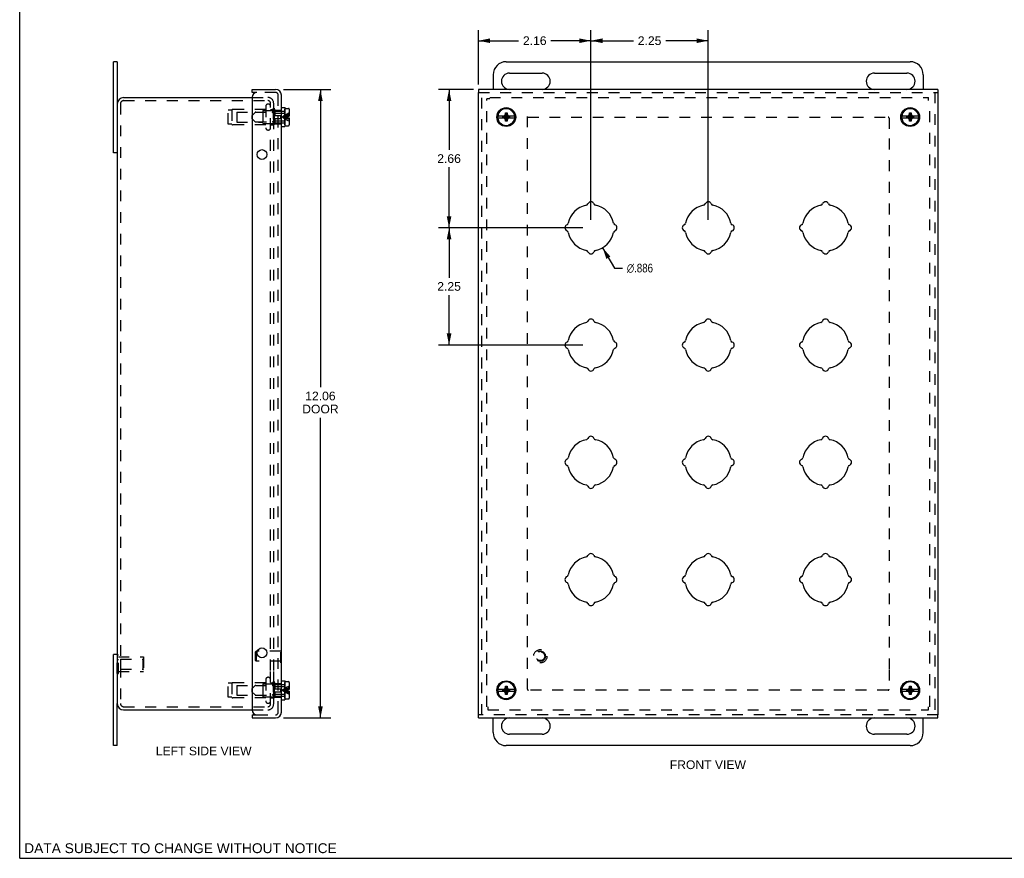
# Model space of a CAD drawing. Header units: inches. Extents: x 0 to 37.8, y 0 to 24.4.
# Tile 1 of 3: x 0 to 18.9, y 0 to 16.1. Entities that reach past the tile are written whole.
import ezdxf

# ---------------------------------------------------------------- set-up
doc = ezdxf.new("R2010")
doc.units = ezdxf.units.IN
doc.header["$LTSCALE"] = 2.077778
doc.header["$MEASUREMENT"] = 0
doc.linetypes.add('HIDDEN', pattern=[0.2, 0.1, -0.1])
doc.layers.get('0').update_dxf_attribs({"linetype": 'CONTINUOUS'})
for name, color, linetype in [('DEFAULT_2', 8, 'HIDDEN'), ('DIMENSIONS', 7, 'CONTINUOUS'), ('DOOR_ASSEMBLY', 7, 'CONTINUOUS')]:
    doc.layers.add(name, color=color, linetype=linetype)
doc.styles.get("Standard").update_dxf_attribs({"font": 'arial.ttf'})
doc.styles.add('TEXTSTYLE_1', font='gdt', dxfattribs={"width": 0.8})
doc.dimstyles.new('DIMSTYLE_1', dxfattribs={"dimtxt": 0.166667, "dimasz": 0.222222, "dimexe": 0.09, "dimexo": 0.07, "dimgap": 0.09, "dimtad": 0, "dimtih": 1, "dimtoh": 1, "dimdec": 3, "dimzin": 4, "dimdsep": 46, "dimtxsty": 'Standard', "dimblk": '_FILLED', "dimblk1": '_FILLED', "dimblk2": '_FILLED', "dimcen": 0.09, "dimadec": 3, "dimazin": 1, "dimtfac": 1, "dimtdec": 3, "dimtofl": 0, "dimtmove": 0, "dimatfit": 1, "dimldrblk": '_FILLED', "dimfxl": 0, "dimtolj": 1, "dimtzin": 4, "dimarcsym": 0})
doc.dimstyles.new('DIMSTYLE_2', dxfattribs={"dimtxt": 0.166667, "dimasz": 0.222222, "dimexe": 0.09, "dimexo": 0.07, "dimgap": 0.0375, "dimtad": 0, "dimtih": 1, "dimtoh": 1, "dimzin": 4, "dimdsep": 46, "dimtxsty": 'Standard', "dimblk": '_FILLED', "dimblk1": '_FILLED', "dimblk2": '_FILLED', "dimcen": 0.09, "dimazin": 1, "dimtfac": 1, "dimtdec": 3, "dimtofl": 0, "dimtmove": 0, "dimatfit": 3, "dimldrblk": '_FILLED', "dimfxl": 0, "dimtolj": 1, "dimtzin": 4, "dimarcsym": 0})

# ---------------------------------------------------------------- blocks, each defined once
blk = doc.blocks.new('_FILLED')
at = {"color": 0, "linetype": 'ByBlock'}
blk.add_solid([(0, 0), (-1, 0.2), (-1, -0.2)], dxfattribs=at)
blk = doc.blocks.new('*D1')
at = {"layer": 'DIMENSIONS', "color": 2, "linetype": 'Continuous'}
for p, q in [((11.182, 11.717), (11.41, 11.327)), ((11.41, 11.327), (11.566, 11.327))]:
    blk.add_line(p, q, dxfattribs=at)
at = {"layer": 'DIMENSIONS', "color": 2, "linetype": 'Continuous', "xscale": 0.2222222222, "yscale": 0.2222222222, "zscale": 0.2222222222, "rotation": 120.2599769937}
blk.add_blockref('_FILLED', (11.182, 11.717), dxfattribs=at)
at = {"layer": 'DIMENSIONS', "color": 2, "linetype": 'Continuous', "insert": (11.649, 11.41), "char_height": 0.16667, "width": 0.67513, "attachment_point": 1, "line_spacing_factor": 0.9, "style": 'TEXTSTYLE_1'}
blk.add_mtext('{\\fgdt;n}\\fArial;.886', dxfattribs=at)
blk = doc.blocks.new('*D2')
at = {"layer": 'DIMENSIONS', "color": 2, "linetype": 'Continuous'}
for p, q in [((5.064, 14.755), (5.969, 14.755)), ((5.769, 14.755), (5.769, 9.038)), ((5.769, 2.693), (5.769, 8.455)), ((5.064, 2.693), (5.969, 2.693))]:
    blk.add_line(p, q, dxfattribs=at)
at = {"layer": 'DIMENSIONS', "color": 2, "linetype": 'Continuous', "xscale": 0.2222222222, "yscale": 0.2222222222, "zscale": 0.2222222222}
for p, rotation in [((5.769, 14.755), 90), ((5.769, 2.693), 270)]:
    blk.add_blockref('_FILLED', p, dxfattribs=dict(at, rotation=rotation))
at = {"layer": 'DIMENSIONS', "color": 2, "linetype": 'Continuous', "insert": (5.769, 8.955), "char_height": 0.1667, "width": 0.69765, "attachment_point": 2, "line_spacing_factor": 0.9}
blk.add_mtext('12.06\\PDOOR', dxfattribs=at)
blk = doc.blocks.new('*D13')
at = {"layer": 'DIMENSIONS', "color": 2, "linetype": 'Continuous'}
for p, q in [((8.707, 14.755), (8.037, 14.755)), ((8.237, 14.755), (8.237, 13.594)), ((8.237, 12.099), (8.237, 13.261)), ((10.804, 12.099), (8.037, 12.099))]:
    blk.add_line(p, q, dxfattribs=at)
at = {"layer": 'DIMENSIONS', "color": 2, "linetype": 'Continuous', "xscale": 0.2222222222, "yscale": 0.2222222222, "zscale": 0.2222222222}
for p, rotation in [((8.237, 14.755), 90), ((8.237, 12.099), 270)]:
    blk.add_blockref('_FILLED', p, dxfattribs=dict(at, rotation=rotation))
at = {"layer": 'DIMENSIONS', "color": 2, "linetype": 'Continuous', "insert": (8.237, 13.511), "char_height": 0.1667, "width": 0.45291, "attachment_point": 2, "line_spacing_factor": 0.9}
blk.add_mtext('2.66', dxfattribs=at)
blk = doc.blocks.new('*D14')
at = {"layer": 'DIMENSIONS', "color": 2, "linetype": 'Continuous'}
for p, q in [((8.803, 14.851), (8.803, 15.889)), ((10.959, 12.255), (10.959, 15.889)), ((8.803, 15.689), (9.571, 15.689)), ((10.959, 15.689), (10.191, 15.689))]:
    blk.add_line(p, q, dxfattribs=at)
at = {"layer": 'DIMENSIONS', "color": 2, "linetype": 'Continuous', "xscale": 0.2222222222, "yscale": 0.2222222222, "zscale": 0.2222222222, "rotation": 180}
blk.add_blockref('_FILLED', (8.803, 15.689), dxfattribs=at)
at = {"layer": 'DIMENSIONS', "color": 2, "linetype": 'Continuous', "xscale": 0.2222222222, "yscale": 0.2222222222, "zscale": 0.2222222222}
blk.add_blockref('_FILLED', (10.959, 15.689), dxfattribs=at)
at = {"layer": 'DIMENSIONS', "color": 2, "linetype": 'Continuous', "insert": (9.881, 15.773), "char_height": 0.1667, "width": 0.45291, "attachment_point": 2, "line_spacing_factor": 0.9}
blk.add_mtext('2.16', dxfattribs=at)
blk = doc.blocks.new('*D15')
at = {"layer": 'DIMENSIONS', "color": 2, "linetype": 'Continuous'}
for p, q in [((10.959, 12.255), (10.959, 15.889)), ((13.209, 12.255), (13.209, 15.889)), ((10.959, 15.689), (11.774, 15.689)), ((13.209, 15.689), (12.394, 15.689))]:
    blk.add_line(p, q, dxfattribs=at)
at = {"layer": 'DIMENSIONS', "color": 2, "linetype": 'Continuous', "xscale": 0.2222222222, "yscale": 0.2222222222, "zscale": 0.2222222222, "rotation": 180}
blk.add_blockref('_FILLED', (10.959, 15.689), dxfattribs=at)
at = {"layer": 'DIMENSIONS', "color": 2, "linetype": 'Continuous', "xscale": 0.2222222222, "yscale": 0.2222222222, "zscale": 0.2222222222}
blk.add_blockref('_FILLED', (13.209, 15.689), dxfattribs=at)
at = {"layer": 'DIMENSIONS', "color": 2, "linetype": 'Continuous', "insert": (12.084, 15.773), "char_height": 0.1667, "width": 0.45291, "attachment_point": 2, "line_spacing_factor": 0.9}
blk.add_mtext('2.25', dxfattribs=at)
blk = doc.blocks.new('*D16')
at = {"layer": 'DIMENSIONS', "color": 2, "linetype": 'Continuous'}
for p, q in [((10.804, 12.099), (8.037, 12.099)), ((8.237, 12.099), (8.237, 11.141)), ((8.237, 9.849), (8.237, 10.808)), ((10.804, 9.849), (8.037, 9.849))]:
    blk.add_line(p, q, dxfattribs=at)
at = {"layer": 'DIMENSIONS', "color": 2, "linetype": 'Continuous', "xscale": 0.2222222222, "yscale": 0.2222222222, "zscale": 0.2222222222}
for p, rotation in [((8.237, 12.099), 90), ((8.237, 9.849), 270)]:
    blk.add_blockref('_FILLED', p, dxfattribs=dict(at, rotation=rotation))
at = {"layer": 'DIMENSIONS', "color": 2, "linetype": 'Continuous', "insert": (8.237, 11.058), "char_height": 0.1667, "width": 0.45291, "attachment_point": 2, "line_spacing_factor": 0.9}
blk.add_mtext('2.25', dxfattribs=at)

msp = doc.modelspace()

# ---------------------------------------------------------------- linework, layer by layer
at = {"color": 7, "linetype": 'Continuous'}
for p, q in [((0, 0), (0, 24.4444)), ((1.8728, 15.2867), (1.7978, 15.2867)), ((1.8728, 15.2867), (1.8728, 14.4792)), ((9.3341, 15.2867), (17.0841, 15.2867)), ((9.0841, 15.0367), (9.0841, 14.7555)), ((9.3966, 15.068), (10.0216, 15.068)), ((16.3966, 15.068), (17.0216, 15.068)), ((17.3341, 15.0367), (17.3341, 14.7555)), ((10.0216, 14.7555), (9.3966, 14.7555)), ((17.0216, 14.7555), (16.3966, 14.7555)), ((1.8728, 13.5367), (1.7978, 13.5367)), ((1.8728, 3.9117), (1.7978, 3.9117)), ((1.8728, 2.1617), (1.8728, 2.9692)), ((9.0841, 2.4117), (9.0841, 2.693)), ((9.3966, 2.693), (10.0216, 2.693)), ((16.3966, 2.693), (17.0216, 2.693)), ((17.3341, 2.4117), (17.3341, 2.693)), ((10.0216, 2.3805), (9.3966, 2.3805)), ((17.0216, 2.3805), (16.3966, 2.3805)), ((1.8728, 2.1617), (1.7978, 2.1617)), ((17.0841, 2.1617), (9.3341, 2.1617)), ((0, 0), (37.7778, 0))]:
    msp.add_line(p, q, dxfattribs=at)
at = {"color": 3, "linetype": 'Continuous'}
for p, q in [((1.7978, 13.5367), (1.7978, 15.2867)), ((1.9928, 14.5992), (4.4608, 14.5992)), ((1.8728, 14.4792), (1.8728, 2.9692)), ((1.7978, 2.1617), (1.7978, 3.9117)), ((1.9928, 2.8492), (4.4608, 2.8492))]:
    msp.add_line(p, q, dxfattribs=at)
at = {"color": 7, "linetype": 'Continuous'}
for centre, radius, start, end in [((9.3341, 15.0367), 0.25, 90, 180), ((17.0841, 15.0367), 0.25, 0, 90), ((9.3966, 14.9117), 0.1562, 90, 270), ((10.0216, 14.9117), 0.1562, 270, 90), ((16.3966, 14.9117), 0.1562, 90, 270), ((17.0216, 14.9117), 0.1562, 270, 90), ((9.3966, 2.5367), 0.1562, 90, 270), ((10.0216, 2.5367), 0.1562, 270, 90), ((16.3966, 2.5367), 0.1562, 90, 270), ((17.0216, 2.5367), 0.1562, 270, 90), ((9.3341, 2.4117), 0.25, 180, 270), ((17.0841, 2.4117), 0.25, 270, 360)]:
    msp.add_arc(centre, radius, start, end, dxfattribs=at)
at = {"color": 3, "linetype": 'Continuous'}
for centre, start, end in [((1.9928, 14.4792), 90, 180), ((1.9928, 2.9692), 180, 270)]:
    msp.add_arc(centre, 0.12, start, end, dxfattribs=at)
at = {"layer": 'DEFAULT_2', "color": 8, "linetype": 'HIDDEN'}
for p, q in [((4.4608, 14.5992), (4.7578, 14.5992)), ((8.9591, 2.9092), (8.9591, 14.5772)), ((9.0191, 14.5772), (8.9591, 14.5772)), ((9.0191, 14.5992), (17.4371, 14.5992)), ((17.4371, 14.5392), (17.4371, 14.5992)), ((1.9328, 14.4792), (1.9328, 2.9692)), ((1.9928, 14.5392), (4.7578, 14.5392)), ((4.0003, 14.0892), (4.0003, 14.3592)), ((4.0693, 14.3592), (4.0003, 14.3592)), ((4.0693, 14.3592), (4.0693, 14.0892)), ((4.7203, 14.3702), (4.0871, 14.3702)), ((4.7203, 14.428), (4.7203, 14.0205)), ((4.8128, 3.6055), (4.8128, 14.4872)), ((4.8128, 14.3702), (4.8548, 14.3702)), ((4.8648, 14.3942), (4.8648, 14.0542)), ((4.8648, 14.3942), (4.8828, 14.3942)), ((4.8728, 3.6055), (4.8728, 14.4872)), ((4.8828, 14.3942), (4.8828, 14.0542)), ((9.7403, 3.6385), (9.7403, 14.3602)), ((17.4591, 2.9092), (17.4591, 14.5392)), ((4.1628, 14.3192), (4.1628, 14.1292)), ((4.1628, 14.3192), (4.6628, 14.3192)), ((4.6628, 14.3392), (4.6628, 14.1092)), ((4.6728, 14.3492), (4.8828, 14.3492)), ((9.7483, 14.2242), (16.6578, 14.2242)), ((16.6778, 14.2042), (16.6778, 13.828)), ((4.0693, 14.0892), (4.0003, 14.0892)), ((4.7203, 14.0782), (4.0871, 14.0782)), ((4.1628, 14.1292), (4.6628, 14.1292)), ((4.6728, 14.0992), (4.8828, 14.0992)), ((4.8128, 14.0782), (4.8548, 14.0782)), ((4.8648, 14.0542), (4.8828, 14.0542)), ((16.6778, 13.81), (16.6778, 3.6385)), ((1.8724, 3.9044), (1.8934, 3.9044)), ((1.8724, 3.5441), (1.8724, 3.9044)), ((1.8724, 3.8143), (1.8934, 3.8143)), ((1.8934, 3.5441), (1.8934, 3.9044)), ((1.8934, 3.8642), (2.3724, 3.8642)), ((1.9349, 3.8192), (2.3624, 3.8192)), ((1.9349, 3.8192), (1.9349, 3.6292)), ((2.3624, 3.8192), (2.3724, 3.8292)), ((2.3624, 3.8192), (2.3624, 3.6292)), ((2.3724, 3.8642), (2.3724, 3.5842)), ((1.8724, 3.6342), (1.8934, 3.6342)), ((1.9349, 3.6292), (2.3624, 3.6292)), ((2.3624, 3.6292), (2.3724, 3.6192)), ((4.8128, 2.9612), (4.8128, 3.6054)), ((4.8728, 2.9612), (4.8728, 3.6054)), ((9.7403, 3.2442), (9.7403, 3.6205)), ((16.6778, 3.6225), (16.6778, 3.2442)), ((1.8724, 3.5441), (1.8934, 3.5441)), ((1.8934, 3.5842), (2.3724, 3.5842)), ((4.7203, 3.428), (4.7203, 3.0205)), ((4.0693, 3.3592), (4.0003, 3.3592)), ((4.0003, 3.0892), (4.0003, 3.3592)), ((4.0693, 3.3592), (4.0693, 3.0892)), ((4.7203, 3.3702), (4.0871, 3.3702)), ((4.1628, 3.3192), (4.6628, 3.3192)), ((4.1628, 3.3192), (4.1628, 3.1292)), ((4.6628, 3.3392), (4.6628, 3.1092)), ((4.6728, 3.3492), (4.8828, 3.3492)), ((4.8128, 3.3702), (4.8548, 3.3702)), ((4.8648, 3.3942), (4.8828, 3.3942)), ((4.8648, 3.3942), (4.8648, 3.0542)), ((4.8828, 3.3942), (4.8828, 3.0542)), ((16.6578, 3.2242), (9.7603, 3.2242)), ((4.0693, 3.0892), (4.0003, 3.0892)), ((4.7203, 3.0782), (4.0871, 3.0782)), ((4.1628, 3.1292), (4.6628, 3.1292)), ((4.6728, 3.0992), (4.8828, 3.0992)), ((4.8128, 3.0782), (4.8548, 3.0782)), ((4.8648, 3.0542), (4.8828, 3.0542)), ((1.9928, 2.9092), (4.7578, 2.9092)), ((4.4608, 2.8492), (4.7608, 2.8492)), ((4.7578, 2.9092), (4.7608, 2.9092)), ((8.9811, 2.9092), (8.9811, 2.8492)), ((8.9811, 2.8492), (17.4371, 2.8492)), ((17.4371, 2.8492), (17.4371, 2.9092))]:
    msp.add_line(p, q, dxfattribs=at)
for centre in [(9.3341, 14.2242), (17.0841, 14.2242), (9.3341, 3.2242), (17.0841, 3.2242)]:
    msp.add_circle(centre, 0.1585, dxfattribs=at)
for centre, radius, start, end in [((4.7608, 14.4872), 0.112, 0, 90), ((1.9928, 14.4792), 0.06, 90, 180), ((4.0871, 14.3502), 0.02, 90, 153.25632), ((4.7665, 14.428), 0.0462, 0, 180), ((4.7608, 14.4872), 0.052, 0, 90), ((4.8548, 14.3802), 0.01, 270, 359.99996), ((4.6728, 14.3392), 0.01, 90, 180.00003), ((16.6578, 14.2042), 0.02, 0, 90), ((4.0871, 14.0982), 0.02, 206.74368, 270), ((4.6728, 14.1092), 0.01, 179.99997, 270), ((4.7665, 14.0205), 0.0462, 180, 360), ((4.8548, 14.0682), 0.01, 0.00004, 90), ((4.7665, 3.428), 0.0462, 0, 180), ((4.0871, 3.3502), 0.02, 90, 153.25632), ((4.6728, 3.3392), 0.01, 90, 180.00003), ((4.8548, 3.3802), 0.01, 270, 359.99996), ((9.7603, 3.2442), 0.02, 180, 270), ((16.6578, 3.2442), 0.02, 270, 360), ((4.0871, 3.0982), 0.02, 206.74368, 270), ((4.6728, 3.1092), 0.01, 179.99997, 270), ((4.8548, 3.0682), 0.01, 0.00004, 90), ((1.9928, 2.9692), 0.06, 180, 270), ((4.7665, 3.0205), 0.0462, 180, 360), ((4.7608, 2.9612), 0.112, 270, 360), ((4.7608, 2.9612), 0.052, 270, 360)]:
    msp.add_arc(centre, radius, start, end, dxfattribs=at)
at = {"layer": 'DOOR_ASSEMBLY', "color": 7, "linetype": 'Continuous'}
for p, q in [((4.4608, 14.6955), (4.4608, 14.7555)), ((8.8028, 14.7555), (8.8028, 14.6955)), ((17.6153, 14.7555), (17.6153, 14.6955)), ((4.5508, 14.6955), (4.4608, 14.6955)), ((5.0208, 14.4052), (5.0833, 14.4052)), ((5.0833, 14.4052), (5.0833, 14.0432)), ((5.0883, 14.0722), (5.0883, 14.3762)), ((5.1033, 14.3912), (5.1563, 14.3912)), ((5.1713, 14.3762), (5.1713, 14.2407)), ((5.0833, 14.2972), (5.0883, 14.2972)), ((5.1383, 14.2407), (5.1383, 14.2077)), ((5.1383, 14.2407), (5.1713, 14.2407)), ((5.1383, 14.2077), (5.1713, 14.2077)), ((5.1713, 14.2077), (5.1713, 14.0722)), ((9.3015, 14.2407), (9.1679, 14.2407)), ((9.1679, 14.2077), (9.3015, 14.2077)), ((9.2693, 14.2109), (9.2693, 14.2376)), ((9.2693, 14.2376), (9.3988, 14.2109)), ((9.2693, 14.2376), (9.296, 14.2376)), ((9.2693, 14.2109), (9.3988, 14.2376)), ((9.296, 14.2109), (9.2693, 14.2109)), ((9.2871, 14.2407), (9.3064, 14.2519)), ((9.3064, 14.1966), (9.2871, 14.2077)), ((9.296, 14.2376), (9.3015, 14.2407)), ((9.296, 14.2109), (9.3721, 14.2376)), ((9.296, 14.2376), (9.3721, 14.2109)), ((9.3015, 14.2077), (9.296, 14.2109)), ((9.3064, 14.2519), (9.3176, 14.2712)), ((9.3064, 14.1966), (9.3617, 14.2519)), ((9.3617, 14.1966), (9.3064, 14.2519)), ((9.3176, 14.1772), (9.3064, 14.1966)), ((9.3176, 14.1442), (9.3506, 14.3042)), ((9.3176, 14.2712), (9.3176, 14.3042)), ((9.3506, 14.1442), (9.3176, 14.3042)), ((9.3176, 14.3042), (9.3506, 14.3042)), ((9.3176, 14.1772), (9.3506, 14.2712)), ((9.3506, 14.1772), (9.3176, 14.2712)), ((9.3176, 14.1442), (9.3176, 14.1772)), ((9.3506, 14.3042), (9.3506, 14.2712)), ((9.3506, 14.2712), (9.3617, 14.2519)), ((9.3617, 14.1966), (9.3506, 14.1772)), ((9.3506, 14.1772), (9.3506, 14.1442)), ((9.3617, 14.2519), (9.3811, 14.2407)), ((9.3811, 14.2077), (9.3617, 14.1966)), ((9.3666, 14.2407), (9.3721, 14.2376)), ((9.5002, 14.2407), (9.3666, 14.2407)), ((9.3721, 14.2109), (9.3666, 14.2077)), ((9.3666, 14.2077), (9.5002, 14.2077)), ((9.3721, 14.2376), (9.3988, 14.2376)), ((9.3988, 14.2109), (9.3721, 14.2109)), ((9.3988, 14.2376), (9.3988, 14.2109)), ((17.0515, 14.2407), (16.9179, 14.2407)), ((16.9179, 14.2077), (17.0515, 14.2077)), ((17.0193, 14.2109), (17.0193, 14.2376)), ((17.0193, 14.2109), (17.1488, 14.2376)), ((17.0193, 14.2376), (17.046, 14.2376)), ((17.0193, 14.2376), (17.1488, 14.2109)), ((17.046, 14.2109), (17.0193, 14.2109)), ((17.0371, 14.2407), (17.0564, 14.2519)), ((17.0564, 14.1966), (17.0371, 14.2077)), ((17.046, 14.2376), (17.0515, 14.2407)), ((17.046, 14.2109), (17.1221, 14.2376)), ((17.046, 14.2376), (17.1221, 14.2109)), ((17.0515, 14.2077), (17.046, 14.2109)), ((17.0564, 14.2519), (17.0676, 14.2712)), ((17.0564, 14.1966), (17.1117, 14.2519)), ((17.1117, 14.1966), (17.0564, 14.2519)), ((17.0676, 14.1772), (17.0564, 14.1966)), ((17.0676, 14.1442), (17.1006, 14.3042)), ((17.0676, 14.2712), (17.0676, 14.3042)), ((17.1006, 14.1442), (17.0676, 14.3042)), ((17.0676, 14.3042), (17.1006, 14.3042)), ((17.0676, 14.1772), (17.1006, 14.2712)), ((17.1006, 14.1772), (17.0676, 14.2712)), ((17.0676, 14.1442), (17.0676, 14.1772)), ((17.1006, 14.3042), (17.1006, 14.2712)), ((17.1006, 14.2712), (17.1117, 14.2519)), ((17.1117, 14.1966), (17.1006, 14.1772)), ((17.1006, 14.1772), (17.1006, 14.1442)), ((17.1117, 14.2519), (17.1311, 14.2407)), ((17.1311, 14.2077), (17.1117, 14.1966)), ((17.2502, 14.2407), (17.1166, 14.2407)), ((17.1166, 14.2407), (17.1221, 14.2376)), ((17.1221, 14.2109), (17.1166, 14.2077)), ((17.1166, 14.2077), (17.2502, 14.2077)), ((17.1221, 14.2376), (17.1488, 14.2376)), ((17.1488, 14.2109), (17.1221, 14.2109)), ((17.1488, 14.2376), (17.1488, 14.2109)), ((5.0208, 14.0432), (5.0833, 14.0432)), ((5.0833, 14.1512), (5.0883, 14.1512)), ((5.1033, 14.0572), (5.1563, 14.0572)), ((9.3506, 14.1442), (9.3176, 14.1442)), ((17.1006, 14.1442), (17.0676, 14.1442)), ((5.0248, 4.006), (5.0208, 4.006)), ((5.0248, 3.75), (5.0248, 4.006)), ((5.0248, 3.75), (5.0208, 3.75)), ((5.0208, 3.4052), (5.0833, 3.4052)), ((5.0833, 3.4052), (5.0833, 3.0432)), ((5.0833, 3.2972), (5.0883, 3.2972)), ((5.0883, 3.0722), (5.0883, 3.3762)), ((5.1033, 3.3912), (5.1563, 3.3912)), ((5.1383, 3.2407), (5.1713, 3.2407)), ((5.1383, 3.2407), (5.1383, 3.2077)), ((5.1713, 3.3762), (5.1713, 3.2407)), ((9.3015, 3.2407), (9.1679, 3.2407)), ((9.2693, 3.2376), (9.3988, 3.2109)), ((9.2693, 3.2376), (9.296, 3.2376)), ((9.2693, 3.2109), (9.3988, 3.2376)), ((9.2693, 3.2109), (9.2693, 3.2376)), ((9.2871, 3.2407), (9.3064, 3.2519)), ((9.296, 3.2376), (9.3015, 3.2407)), ((9.296, 3.2376), (9.3721, 3.2109)), ((9.296, 3.2109), (9.3721, 3.2376)), ((9.3064, 3.2519), (9.3176, 3.2712)), ((9.3064, 3.2519), (9.3617, 3.1966)), ((9.3064, 3.1966), (9.3617, 3.2519)), ((9.3176, 3.3042), (9.3506, 3.3042)), ((9.3506, 3.1442), (9.3176, 3.3042)), ((9.3176, 3.2712), (9.3176, 3.3042)), ((9.3176, 3.1442), (9.3506, 3.3042)), ((9.3506, 3.1772), (9.3176, 3.2712)), ((9.3176, 3.1772), (9.3506, 3.2712)), ((9.3506, 3.3042), (9.3506, 3.2712)), ((9.3506, 3.2712), (9.3617, 3.2519)), ((9.3617, 3.2519), (9.3811, 3.2407)), ((9.3666, 3.2407), (9.3721, 3.2376)), ((9.5002, 3.2407), (9.3666, 3.2407)), ((9.3721, 3.2376), (9.3988, 3.2376)), ((9.3988, 3.2376), (9.3988, 3.2109)), ((17.0515, 3.2407), (16.9179, 3.2407)), ((17.0193, 3.2109), (17.1488, 3.2376)), ((17.0193, 3.2376), (17.046, 3.2376)), ((17.0193, 3.2376), (17.1488, 3.2109)), ((17.0193, 3.2109), (17.0193, 3.2376)), ((17.0371, 3.2407), (17.0564, 3.2519)), ((17.046, 3.2376), (17.0515, 3.2407)), ((17.046, 3.2376), (17.1221, 3.2109)), ((17.046, 3.2109), (17.1221, 3.2376)), ((17.0564, 3.2519), (17.0676, 3.2712)), ((17.0564, 3.2519), (17.1117, 3.1966)), ((17.0564, 3.1966), (17.1117, 3.2519)), ((17.0676, 3.3042), (17.1006, 3.3042)), ((17.1006, 3.1442), (17.0676, 3.3042)), ((17.0676, 3.2712), (17.0676, 3.3042)), ((17.0676, 3.1442), (17.1006, 3.3042)), ((17.1006, 3.1772), (17.0676, 3.2712)), ((17.0676, 3.1772), (17.1006, 3.2712)), ((17.1006, 3.3042), (17.1006, 3.2712)), ((17.1006, 3.2712), (17.1117, 3.2519)), ((17.1117, 3.2519), (17.1311, 3.2407)), ((17.2502, 3.2407), (17.1166, 3.2407)), ((17.1166, 3.2407), (17.1221, 3.2376)), ((17.1221, 3.2376), (17.1488, 3.2376)), ((17.1488, 3.2376), (17.1488, 3.2109)), ((5.0208, 3.0432), (5.0833, 3.0432)), ((5.0833, 3.1512), (5.0883, 3.1512)), ((5.1033, 3.0572), (5.1563, 3.0572)), ((5.1383, 3.2077), (5.1713, 3.2077)), ((5.1713, 3.2077), (5.1713, 3.0722)), ((9.1679, 3.2077), (9.3015, 3.2077)), ((9.296, 3.2109), (9.2693, 3.2109)), ((9.3064, 3.1966), (9.2871, 3.2077)), ((9.3015, 3.2077), (9.296, 3.2109)), ((9.3176, 3.1772), (9.3064, 3.1966)), ((9.3176, 3.1442), (9.3176, 3.1772)), ((9.3506, 3.1442), (9.3176, 3.1442)), ((9.3617, 3.1966), (9.3506, 3.1772)), ((9.3506, 3.1772), (9.3506, 3.1442)), ((9.3811, 3.2077), (9.3617, 3.1966)), ((9.3721, 3.2109), (9.3666, 3.2077)), ((9.3666, 3.2077), (9.5002, 3.2077)), ((9.3988, 3.2109), (9.3721, 3.2109)), ((16.9179, 3.2077), (17.0515, 3.2077)), ((17.046, 3.2109), (17.0193, 3.2109)), ((17.0564, 3.1966), (17.0371, 3.2077)), ((17.0515, 3.2077), (17.046, 3.2109)), ((17.0676, 3.1772), (17.0564, 3.1966)), ((17.0676, 3.1442), (17.0676, 3.1772)), ((17.1006, 3.1442), (17.0676, 3.1442)), ((17.1117, 3.1966), (17.1006, 3.1772)), ((17.1006, 3.1772), (17.1006, 3.1442)), ((17.1311, 3.2077), (17.1117, 3.1966)), ((17.1221, 3.2109), (17.1166, 3.2077)), ((17.1166, 3.2077), (17.2502, 3.2077)), ((17.1488, 3.2109), (17.1221, 3.2109)), ((4.4608, 2.753), (4.5508, 2.753)), ((4.4608, 2.753), (4.4608, 2.693)), ((8.8028, 2.693), (8.8028, 2.753)), ((17.6153, 2.693), (17.6153, 2.753))]:
    msp.add_line(p, q, dxfattribs=at)
at = {"layer": 'DOOR_ASSEMBLY', "color": 3, "linetype": 'Continuous'}
for p, q in [((4.4608, 14.7555), (4.9088, 14.7555)), ((17.6153, 14.7555), (8.8028, 14.7555)), ((4.4608, 14.6055), (4.4608, 2.843)), ((5.0208, 2.805), (5.0208, 14.6435)), ((8.8028, 2.753), (8.8028, 14.6955)), ((17.6153, 14.6955), (17.6153, 2.753)), ((4.4608, 2.693), (4.9088, 2.693)), ((8.8028, 2.693), (17.6153, 2.693))]:
    msp.add_line(p, q, dxfattribs=at)
at = {"layer": 'DOOR_ASSEMBLY', "color": 8, "linetype": 'HIDDEN'}
for p, q in [((4.9088, 14.6955), (4.5508, 14.6955)), ((4.9608, 2.805), (4.9608, 14.6435)), ((8.8028, 14.6955), (17.6153, 14.6955)), ((8.8628, 2.753), (8.8628, 14.6955)), ((17.5553, 14.6955), (17.5553, 2.753)), ((4.8733, 14.3447), (4.8958, 14.3672)), ((4.8958, 14.3672), (4.8958, 14.2542)), ((4.4613, 14.2572), (4.5179, 14.3138)), ((4.4613, 14.1912), (4.4613, 14.2572)), ((4.4613, 14.1912), (4.5179, 14.1346)), ((4.5285, 14.3182), (4.8421, 14.3182)), ((4.8649, 14.3016), (4.8527, 14.3138)), ((4.8733, 14.2542), (4.8733, 14.3447)), ((4.8733, 14.3342), (5.0833, 14.3342)), ((4.8733, 14.2542), (5.0033, 14.2542)), ((4.8733, 14.1037), (4.8733, 14.1942)), ((4.8733, 14.1942), (5.0033, 14.1942)), ((4.8755, 14.2972), (5.0833, 14.2972)), ((4.8958, 14.3542), (5.0208, 14.3542)), ((4.8958, 14.1942), (4.8958, 14.0812)), ((5.0033, 14.2542), (5.0033, 14.1942)), ((5.1027, 14.2336), (5.0853, 14.2315)), ((5.1027, 14.2148), (5.0853, 14.217)), ((4.5285, 14.1302), (4.8421, 14.1302)), ((4.8649, 14.1468), (4.8527, 14.1346)), ((4.8733, 14.1142), (5.0833, 14.1142)), ((4.8733, 14.1037), (4.8958, 14.0812)), ((4.8755, 14.1512), (5.0833, 14.1512)), ((4.8958, 14.0942), (5.0208, 14.0942)), ((4.5248, 3.962), (4.5348, 3.972)), ((5.0068, 3.972), (4.5348, 3.972)), ((4.5348, 3.972), (4.5348, 3.784)), ((5.0208, 4.006), (5.0068, 4.006)), ((5.0068, 3.75), (5.0068, 4.006)), ((4.5248, 3.794), (4.5248, 3.962)), ((4.5248, 3.794), (4.5348, 3.784)), ((5.0068, 3.784), (4.5348, 3.784)), ((5.0208, 3.75), (5.0068, 3.75)), ((4.4613, 3.2572), (4.5179, 3.3138)), ((4.4613, 3.1912), (4.4613, 3.2572)), ((4.5285, 3.3182), (4.8421, 3.3182)), ((4.8649, 3.3016), (4.8527, 3.3138)), ((4.8733, 3.3447), (4.8958, 3.3672)), ((4.8733, 3.2542), (4.8733, 3.3447)), ((4.8733, 3.3342), (5.0833, 3.3342)), ((4.8733, 3.2542), (5.0033, 3.2542)), ((4.8755, 3.2972), (5.0833, 3.2972)), ((4.8958, 3.3672), (4.8958, 3.2542)), ((4.8958, 3.3542), (5.0208, 3.3542)), ((5.0033, 3.2542), (5.0033, 3.1942)), ((5.1027, 3.2336), (5.0853, 3.2315)), ((5.1027, 3.2148), (5.0853, 3.217)), ((4.4613, 3.1912), (4.5179, 3.1346)), ((4.5285, 3.1302), (4.8421, 3.1302)), ((4.8649, 3.1468), (4.8527, 3.1346)), ((4.8733, 3.1942), (5.0033, 3.1942)), ((4.8733, 3.1037), (4.8733, 3.1942)), ((4.8733, 3.1142), (5.0833, 3.1142)), ((4.8733, 3.1037), (4.8958, 3.0812)), ((4.8755, 3.1512), (5.0833, 3.1512)), ((4.8958, 3.1942), (4.8958, 3.0812)), ((4.8958, 3.0942), (5.0208, 3.0942)), ((4.5508, 2.753), (4.9088, 2.753)), ((17.6153, 2.753), (8.8028, 2.753))]:
    msp.add_line(p, q, dxfattribs=at)
for points in [[(5.1713, 14.2712), (5.1475, 14.2649), (5.1241, 14.258), (5.1011, 14.2505), (5.0785, 14.2423), (5.0562, 14.2336), (5.0343, 14.2242)], [(5.1011, 14.2689), (5.0785, 14.255), (5.0562, 14.2402), (5.0343, 14.2242)], [(5.1011, 14.2397), (5.0785, 14.2349), (5.0562, 14.2297), (5.0343, 14.2242)], [(5.0853, 14.2315), (5.0681, 14.2292), (5.0511, 14.2268), (5.0343, 14.2242)], [(5.0853, 14.217), (5.0681, 14.2193), (5.0511, 14.2217), (5.0343, 14.2242)], [(5.1713, 14.1966), (5.1475, 14.2003), (5.1241, 14.2044), (5.1011, 14.2088), (5.0785, 14.2136), (5.0562, 14.2187), (5.0343, 14.2242)], [(5.1713, 14.1772), (5.1475, 14.1836), (5.1241, 14.1905), (5.1011, 14.198), (5.0785, 14.2061), (5.0562, 14.2149), (5.0343, 14.2242)], [(5.1011, 14.1796), (5.0785, 14.1934), (5.0562, 14.2083), (5.0343, 14.2242)], [(5.1713, 14.3042), (5.1475, 14.2935), (5.1241, 14.2817), (5.1011, 14.2689)], [(5.1713, 14.2519), (5.1475, 14.2482), (5.1241, 14.2441), (5.1011, 14.2397)], [(5.1713, 14.1442), (5.1475, 14.155), (5.1241, 14.1668), (5.1011, 14.1796)], [(5.1383, 14.2376), (5.1204, 14.2357), (5.1027, 14.2336)], [(5.1383, 14.2109), (5.1204, 14.2128), (5.1027, 14.2148)], [(5.1713, 3.2712), (5.1475, 3.2649), (5.1241, 3.258), (5.1011, 3.2505), (5.0785, 3.2423), (5.0562, 3.2336), (5.0343, 3.2242)], [(5.1011, 3.2689), (5.0785, 3.255), (5.0562, 3.2402), (5.0343, 3.2242)], [(5.1713, 3.2519), (5.1475, 3.2482), (5.1241, 3.2441), (5.1011, 3.2397), (5.0785, 3.2349), (5.0562, 3.2297), (5.0343, 3.2242)], [(5.0853, 3.2315), (5.0681, 3.2292), (5.0511, 3.2268), (5.0343, 3.2242)], [(5.0853, 3.217), (5.0681, 3.2193), (5.0511, 3.2217), (5.0343, 3.2242)], [(5.1713, 3.1966), (5.1475, 3.2003), (5.1241, 3.2044), (5.1011, 3.2088), (5.0785, 3.2136), (5.0562, 3.2187), (5.0343, 3.2242)], [(5.1713, 3.1772), (5.1475, 3.1836), (5.1241, 3.1905), (5.1011, 3.198), (5.0785, 3.2061), (5.0562, 3.2149), (5.0343, 3.2242)], [(5.1011, 3.1796), (5.0785, 3.1934), (5.0562, 3.2083), (5.0343, 3.2242)], [(5.1713, 3.3042), (5.1475, 3.2935), (5.1241, 3.2817), (5.1011, 3.2689)], [(5.1383, 3.2376), (5.1204, 3.2357), (5.1027, 3.2336)], [(5.1383, 3.2109), (5.1204, 3.2128), (5.1027, 3.2148)], [(5.1713, 3.1442), (5.1475, 3.155), (5.1241, 3.1668), (5.1011, 3.1796)]]:
    msp.add_lwpolyline(points, dxfattribs=at)
at = {"layer": 'DOOR_ASSEMBLY', "color": 7, "linetype": 'Continuous'}
for centre, radius in [((9.3341, 14.2242), 0.181), ((9.3341, 14.2242), 0.167), ((17.0841, 14.2242), 0.181), ((17.0841, 14.2242), 0.167), ((9.3341, 3.2242), 0.181), ((17.0841, 3.2242), 0.181), ((9.3341, 3.2242), 0.167), ((17.0841, 3.2242), 0.167)]:
    msp.add_circle(centre, radius, dxfattribs=at)
at = {"layer": 'DOOR_ASSEMBLY', "color": 3, "linetype": 'Continuous'}
for centre in [(4.6483, 13.5055), (4.6483, 3.943)]:
    msp.add_circle(centre, 0.0938, dxfattribs=at)
at = {"layer": 'DOOR_ASSEMBLY', "color": 8, "linetype": 'HIDDEN'}
for radius in [0.128, 0.0981, 0.094, 0.084]:
    msp.add_circle((9.9878, 3.878), radius, dxfattribs=at)
at = {"layer": 'DOOR_ASSEMBLY', "color": 3, "linetype": 'Continuous'}
for centre, radius, start, end in [((4.9088, 14.6435), 0.112, 0, 90), ((4.5508, 14.6055), 0.09, 90, 180), ((10.9591, 12.0992), 0.443, 101.44242, 168.55758), ((10.8632, 12.5726), 0.04, 281.44242, 339.19898), ((10.9591, 12.5362), 0.0625, 20.80102, 159.19898), ((11.0549, 12.5726), 0.04, 200.80102, 258.55758), ((10.9591, 12.0992), 0.443, 11.44242, 78.55758), ((13.2091, 12.0992), 0.443, 101.44242, 168.55758), ((13.1132, 12.5726), 0.04, 281.44242, 339.19898), ((13.2091, 12.5362), 0.0625, 20.80102, 159.19898), ((13.3049, 12.5726), 0.04, 200.80102, 258.55758), ((13.2091, 12.0992), 0.443, 11.44242, 78.55758), ((15.4591, 12.0992), 0.443, 101.44242, 168.55758), ((15.3632, 12.5726), 0.04, 281.44242, 339.19898), ((15.4591, 12.5362), 0.0625, 20.80102, 159.19898), ((15.5549, 12.5726), 0.04, 200.80102, 258.55758), ((15.4591, 12.0992), 0.443, 11.44242, 78.55758), ((10.5221, 12.0992), 0.0625, 110.80102, 249.19898), ((10.4857, 12.1951), 0.04, 290.80102, 348.55758), ((11.4325, 12.1951), 0.04, 191.44242, 249.19898), ((11.3961, 12.0992), 0.0625, 290.80102, 69.19898), ((12.7721, 12.0992), 0.0625, 110.80102, 249.19898), ((12.7357, 12.1951), 0.04, 290.80102, 348.55758), ((13.6825, 12.1951), 0.04, 191.44242, 249.19898), ((13.6461, 12.0992), 0.0625, 290.80102, 69.19898), ((15.0221, 12.0992), 0.0625, 110.80102, 249.19898), ((14.9857, 12.1951), 0.04, 290.80102, 348.55758), ((15.9325, 12.1951), 0.04, 191.44242, 249.19898), ((15.8961, 12.0992), 0.0625, 290.80102, 69.19898), ((10.4857, 12.0034), 0.04, 11.44242, 69.19898), ((10.9591, 12.0992), 0.443, 191.44242, 258.55758), ((10.9591, 12.0992), 0.443, 281.44242, 348.55758), ((11.4325, 12.0034), 0.04, 110.80102, 168.55758), ((12.7357, 12.0034), 0.04, 11.44242, 69.19898), ((13.2091, 12.0992), 0.443, 191.44242, 258.55758), ((13.2091, 12.0992), 0.443, 281.44242, 348.55758), ((13.6825, 12.0034), 0.04, 110.80102, 168.55758), ((14.9857, 12.0034), 0.04, 11.44242, 69.19898), ((15.4591, 12.0992), 0.443, 191.44242, 258.55758), ((15.4591, 12.0992), 0.443, 281.44242, 348.55758), ((15.9325, 12.0034), 0.04, 110.80102, 168.55758), ((10.8632, 11.6258), 0.04, 20.80102, 78.55758), ((10.9591, 11.6622), 0.0625, 200.80102, 339.19898), ((11.0549, 11.6258), 0.04, 101.44242, 159.19898), ((13.1132, 11.6258), 0.04, 20.80102, 78.55758), ((13.2091, 11.6622), 0.0625, 200.80102, 339.19898), ((13.3049, 11.6258), 0.04, 101.44242, 159.19898), ((15.3632, 11.6258), 0.04, 20.80102, 78.55758), ((15.4591, 11.6622), 0.0625, 200.80102, 339.19898), ((15.5549, 11.6258), 0.04, 101.44242, 159.19898), ((10.9591, 9.8492), 0.443, 101.44242, 168.55758), ((10.8632, 10.3226), 0.04, 281.44242, 339.19898), ((10.9591, 10.2862), 0.0625, 20.80102, 159.19898), ((11.0549, 10.3226), 0.04, 200.80102, 258.55758), ((10.9591, 9.8492), 0.443, 11.44242, 78.55758), ((13.2091, 9.8492), 0.443, 101.44242, 168.55758), ((13.1132, 10.3226), 0.04, 281.44242, 339.19898), ((13.2091, 10.2862), 0.0625, 20.80102, 159.19898), ((13.3049, 10.3226), 0.04, 200.80102, 258.55758), ((13.2091, 9.8492), 0.443, 11.44242, 78.55758), ((15.4591, 9.8492), 0.443, 101.44242, 168.55758), ((15.3632, 10.3226), 0.04, 281.44242, 339.19898), ((15.4591, 10.2862), 0.0625, 20.80102, 159.19898), ((15.5549, 10.3226), 0.04, 200.80102, 258.55758), ((15.4591, 9.8492), 0.443, 11.44242, 78.55758), ((10.5221, 9.8492), 0.0625, 110.80102, 249.19898), ((10.4857, 9.9451), 0.04, 290.80102, 348.55758), ((11.4325, 9.9451), 0.04, 191.44242, 249.19898), ((11.3961, 9.8492), 0.0625, 290.80102, 69.19898), ((12.7721, 9.8492), 0.0625, 110.80102, 249.19898), ((12.7357, 9.9451), 0.04, 290.80102, 348.55758), ((13.6825, 9.9451), 0.04, 191.44242, 249.19898), ((13.6461, 9.8492), 0.0625, 290.80102, 69.19898), ((15.0221, 9.8492), 0.0625, 110.80102, 249.19898), ((14.9857, 9.9451), 0.04, 290.80102, 348.55758), ((15.9325, 9.9451), 0.04, 191.44242, 249.19898), ((15.8961, 9.8492), 0.0625, 290.80102, 69.19898), ((10.4857, 9.7534), 0.04, 11.44242, 69.19898), ((10.9591, 9.8492), 0.443, 191.44242, 258.55758), ((10.9591, 9.8492), 0.443, 281.44242, 348.55758), ((11.4325, 9.7534), 0.04, 110.80102, 168.55758), ((12.7357, 9.7534), 0.04, 11.44242, 69.19898), ((13.2091, 9.8492), 0.443, 191.44242, 258.55758), ((13.2091, 9.8492), 0.443, 281.44242, 348.55758), ((13.6825, 9.7534), 0.04, 110.80102, 168.55758), ((14.9857, 9.7534), 0.04, 11.44242, 69.19898), ((15.4591, 9.8492), 0.443, 191.44242, 258.55758), ((15.4591, 9.8492), 0.443, 281.44242, 348.55758), ((15.9325, 9.7534), 0.04, 110.80102, 168.55758), ((10.8632, 9.3758), 0.04, 20.80102, 78.55758), ((10.9591, 9.4122), 0.0625, 200.80102, 339.19898), ((11.0549, 9.3758), 0.04, 101.44242, 159.19898), ((13.1132, 9.3758), 0.04, 20.80102, 78.55758), ((13.2091, 9.4122), 0.0625, 200.80102, 339.19898), ((13.3049, 9.3758), 0.04, 101.44242, 159.19898), ((15.3632, 9.3758), 0.04, 20.80102, 78.55758), ((15.4591, 9.4122), 0.0625, 200.80102, 339.19898), ((15.5549, 9.3758), 0.04, 101.44242, 159.19898), ((10.9591, 7.5992), 0.443, 101.44242, 168.55758), ((10.8632, 8.0726), 0.04, 281.44242, 339.19898), ((10.9591, 8.0362), 0.0625, 20.80102, 159.19898), ((11.0549, 8.0726), 0.04, 200.80102, 258.55758), ((10.9591, 7.5992), 0.443, 11.44242, 78.55758), ((13.2091, 7.5992), 0.443, 101.44242, 168.55758), ((13.1132, 8.0726), 0.04, 281.44242, 339.19898), ((13.2091, 8.0362), 0.0625, 20.80102, 159.19898), ((13.3049, 8.0726), 0.04, 200.80102, 258.55758), ((13.2091, 7.5992), 0.443, 11.44242, 78.55758), ((15.4591, 7.5992), 0.443, 101.44242, 168.55758), ((15.3632, 8.0726), 0.04, 281.44242, 339.19898), ((15.4591, 8.0362), 0.0625, 20.80102, 159.19898), ((15.5549, 8.0726), 0.04, 200.80102, 258.55758), ((15.4591, 7.5992), 0.443, 11.44242, 78.55758), ((10.5221, 7.5992), 0.0625, 110.80102, 249.19898), ((10.4857, 7.6951), 0.04, 290.80102, 348.55758), ((11.4325, 7.6951), 0.04, 191.44242, 249.19898), ((11.3961, 7.5992), 0.0625, 290.80102, 69.19898), ((12.7721, 7.5992), 0.0625, 110.80102, 249.19898), ((12.7357, 7.6951), 0.04, 290.80102, 348.55758), ((13.6825, 7.6951), 0.04, 191.44242, 249.19898), ((13.6461, 7.5992), 0.0625, 290.80102, 69.19898), ((15.0221, 7.5992), 0.0625, 110.80102, 249.19898), ((14.9857, 7.6951), 0.04, 290.80102, 348.55758), ((15.9325, 7.6951), 0.04, 191.44242, 249.19898), ((15.8961, 7.5992), 0.0625, 290.80102, 69.19898), ((10.4857, 7.5034), 0.04, 11.44242, 69.19898), ((10.9591, 7.5992), 0.443, 191.44242, 258.55758), ((10.9591, 7.5992), 0.443, 281.44242, 348.55758), ((11.4325, 7.5034), 0.04, 110.80102, 168.55758), ((12.7357, 7.5034), 0.04, 11.44242, 69.19898), ((13.2091, 7.5992), 0.443, 191.44242, 258.55758), ((13.2091, 7.5992), 0.443, 281.44242, 348.55758), ((13.6825, 7.5034), 0.04, 110.80102, 168.55758), ((14.9857, 7.5034), 0.04, 11.44242, 69.19898), ((15.4591, 7.5992), 0.443, 191.44242, 258.55758), ((15.4591, 7.5992), 0.443, 281.44242, 348.55758), ((15.9325, 7.5034), 0.04, 110.80102, 168.55758), ((10.8632, 7.1258), 0.04, 20.80102, 78.55758), ((10.9591, 7.1622), 0.0625, 200.80102, 339.19898), ((11.0549, 7.1258), 0.04, 101.44242, 159.19898), ((13.1132, 7.1258), 0.04, 20.80102, 78.55758), ((13.2091, 7.1622), 0.0625, 200.80102, 339.19898), ((13.3049, 7.1258), 0.04, 101.44242, 159.19898), ((15.3632, 7.1258), 0.04, 20.80102, 78.55758), ((15.4591, 7.1622), 0.0625, 200.80102, 339.19898), ((15.5549, 7.1258), 0.04, 101.44242, 159.19898), ((10.9591, 5.3492), 0.443, 101.44242, 168.55758), ((10.8632, 5.8226), 0.04, 281.44242, 339.19898), ((10.9591, 5.7862), 0.0625, 20.80102, 159.19898), ((11.0549, 5.8226), 0.04, 200.80102, 258.55758), ((10.9591, 5.3492), 0.443, 11.44242, 78.55758), ((13.2091, 5.3492), 0.443, 101.44242, 168.55758), ((13.1132, 5.8226), 0.04, 281.44242, 339.19898), ((13.2091, 5.7862), 0.0625, 20.80102, 159.19898), ((13.3049, 5.8226), 0.04, 200.80102, 258.55758), ((13.2091, 5.3492), 0.443, 11.44242, 78.55758), ((15.4591, 5.3492), 0.443, 101.44242, 168.55758), ((15.3632, 5.8226), 0.04, 281.44242, 339.19898), ((15.4591, 5.7862), 0.0625, 20.80102, 159.19898), ((15.5549, 5.8226), 0.04, 200.80102, 258.55758), ((15.4591, 5.3492), 0.443, 11.44242, 78.55758), ((10.5221, 5.3492), 0.0625, 110.80102, 249.19898), ((10.4857, 5.4451), 0.04, 290.80102, 348.55758), ((10.4857, 5.2534), 0.04, 11.44242, 69.19898), ((11.4325, 5.4451), 0.04, 191.44242, 249.19898), ((11.4325, 5.2534), 0.04, 110.80102, 168.55758), ((11.3961, 5.3492), 0.0625, 290.80102, 69.19898), ((12.7721, 5.3492), 0.0625, 110.80102, 249.19898), ((12.7357, 5.4451), 0.04, 290.80102, 348.55758), ((12.7357, 5.2534), 0.04, 11.44242, 69.19898), ((13.6825, 5.4451), 0.04, 191.44242, 249.19898), ((13.6825, 5.2534), 0.04, 110.80102, 168.55758), ((13.6461, 5.3492), 0.0625, 290.80102, 69.19898), ((15.0221, 5.3492), 0.0625, 110.80102, 249.19898), ((14.9857, 5.4451), 0.04, 290.80102, 348.55758), ((14.9857, 5.2534), 0.04, 11.44242, 69.19898), ((15.9325, 5.4451), 0.04, 191.44242, 249.19898), ((15.9325, 5.2534), 0.04, 110.80102, 168.55758), ((15.8961, 5.3492), 0.0625, 290.80102, 69.19898), ((10.9591, 5.3492), 0.443, 191.44242, 258.55758), ((10.9591, 5.3492), 0.443, 281.44242, 348.55758), ((13.2091, 5.3492), 0.443, 191.44242, 258.55758), ((13.2091, 5.3492), 0.443, 281.44242, 348.55758), ((15.4591, 5.3492), 0.443, 191.44242, 258.55758), ((15.4591, 5.3492), 0.443, 281.44242, 348.55758), ((10.8632, 4.8758), 0.04, 20.80102, 78.55758), ((11.0549, 4.8758), 0.04, 101.44242, 159.19898), ((13.1132, 4.8758), 0.04, 20.80102, 78.55758), ((13.3049, 4.8758), 0.04, 101.44242, 159.19898), ((15.3632, 4.8758), 0.04, 20.80102, 78.55758), ((15.5549, 4.8758), 0.04, 101.44242, 159.19898), ((10.9591, 4.9122), 0.0625, 200.80102, 339.19898), ((13.2091, 4.9122), 0.0625, 200.80102, 339.19898), ((15.4591, 4.9122), 0.0625, 200.80102, 339.19898), ((4.5508, 2.843), 0.09, 180, 270), ((4.9088, 2.805), 0.112, 270, 360)]:
    msp.add_arc(centre, radius, start, end, dxfattribs=at)
at = {"layer": 'DOOR_ASSEMBLY', "color": 8, "linetype": 'HIDDEN'}
for centre, radius, start, end in [((4.9088, 14.6435), 0.052, 0, 90), ((4.5285, 14.3032), 0.015, 90, 135), ((4.8421, 14.3032), 0.015, 45.00006, 90), ((4.8755, 14.3122), 0.015, 225.00006, 270), ((4.5285, 14.1452), 0.015, 225, 270), ((4.8421, 14.1452), 0.015, 270, 314.99994), ((4.8755, 14.1362), 0.015, 90, 134.99994), ((4.5285, 3.3032), 0.015, 90, 135), ((4.8421, 3.3032), 0.015, 45.00006, 90), ((4.8755, 3.3122), 0.015, 225.00006, 270), ((4.5285, 3.1452), 0.015, 225, 270), ((4.8421, 3.1452), 0.015, 270, 314.99994), ((4.8755, 3.1362), 0.015, 90, 134.99994), ((4.9088, 2.805), 0.052, 270, 360)]:
    msp.add_arc(centre, radius, start, end, dxfattribs=at)
at = {"layer": 'DOOR_ASSEMBLY', "color": 7, "linetype": 'Continuous'}
for centre, start, end in [((5.1033, 14.3762), 90, 180), ((5.1563, 14.3762), 0, 90), ((5.1033, 14.0722), 180, 270), ((5.1563, 14.0722), 270, 360), ((5.1033, 3.3762), 90, 180), ((5.1563, 3.3762), 0, 90), ((5.1033, 3.0722), 180, 270), ((5.1563, 3.0722), 270, 360)]:
    msp.add_arc(centre, 0.015, start, end, dxfattribs=at)

# ---------------------------------------------------------------- texts
at = {"layer": 'DIMENSIONS', "color": 2, "linetype": 'Continuous', "attachment_point": 2, "line_spacing_factor": 0.9}
for s, insert, char_height, width in [('LEFT SIDE VIEW', (3.5301, 2.1431), 0.166667, 1.832714), ('FRONT VIEW', (13.202, 1.8793), 0.16667, 1.458488), ('DATA SUBJECT TO CHANGE WITHOUT NOTICE', (3.0842, 0.2886), 0.188889, 5.984056)]:
    msp.add_mtext(s, dxfattribs=dict(at, insert=insert, char_height=char_height, width=width))

# ---------------------------------------------------------------- dimensions: what is measured, and where the dimension line sits
at = {"layer": 'DIMENSIONS', "color": 2, "linetype": 'Continuous'}
for base, p1, p2, picture, middle in [((10.9591, 15.6893), (8.8028, 14.781), (10.9591, 12.1848), '*D14', (9.8789, 15.6884)), ((13.2091, 15.6893), (10.9591, 12.1848), (13.2091, 12.1848), '*D15', (12.0826, 15.6884))]:
    dim = msp.add_linear_dim(base=base, p1=p1, p2=p2, dimstyle='DIMSTYLE_2', dxfattribs=at)
    dim.commit()
    dim.dimension.update_dxf_attribs({"geometry": picture, "text_midpoint": middle, "dimtype": 160})
dim = msp.add_linear_dim(base=(5.7691, 2.693), p1=(4.9943, 14.7555), p2=(4.9943, 2.693), angle=270, text='<>\\PDOOR', dimstyle='DIMSTYLE_2', dxfattribs=at)
dim.commit()
dim.dimension.update_dxf_attribs({"geometry": '*D2', "text_midpoint": (5.7691, 8.7467), "dimtype": 160})
for base, p1, p2, picture, middle in [((8.2374, 12.0992), (8.7773, 14.7555), (10.8735, 12.0992), '*D13', (8.2353, 13.4264)), ((8.2374, 9.8492), (10.8735, 12.0992), (10.8735, 9.8492), '*D16', (8.236, 10.9733))]:
    dim = msp.add_linear_dim(base=base, p1=p1, p2=p2, angle=270, dimstyle='DIMSTYLE_2', dxfattribs=at)
    dim.commit()
    dim.dimension.update_dxf_attribs({"geometry": picture, "text_midpoint": middle, "dimtype": 160})
dim = msp.add_diameter_dim_2p(p1=(11.1823, 11.7166), p2=(10.7358, 12.4819), text='%%c<>', dimstyle='DIMSTYLE_1', override={"dimpost": '<>'}, dxfattribs=at)
dim.commit()
dim.dimension.update_dxf_attribs({"geometry": '*D1', "text_midpoint": (11.9865, 11.3265), "dimtype": 163})

doc.saveas('drawing.dxf')
